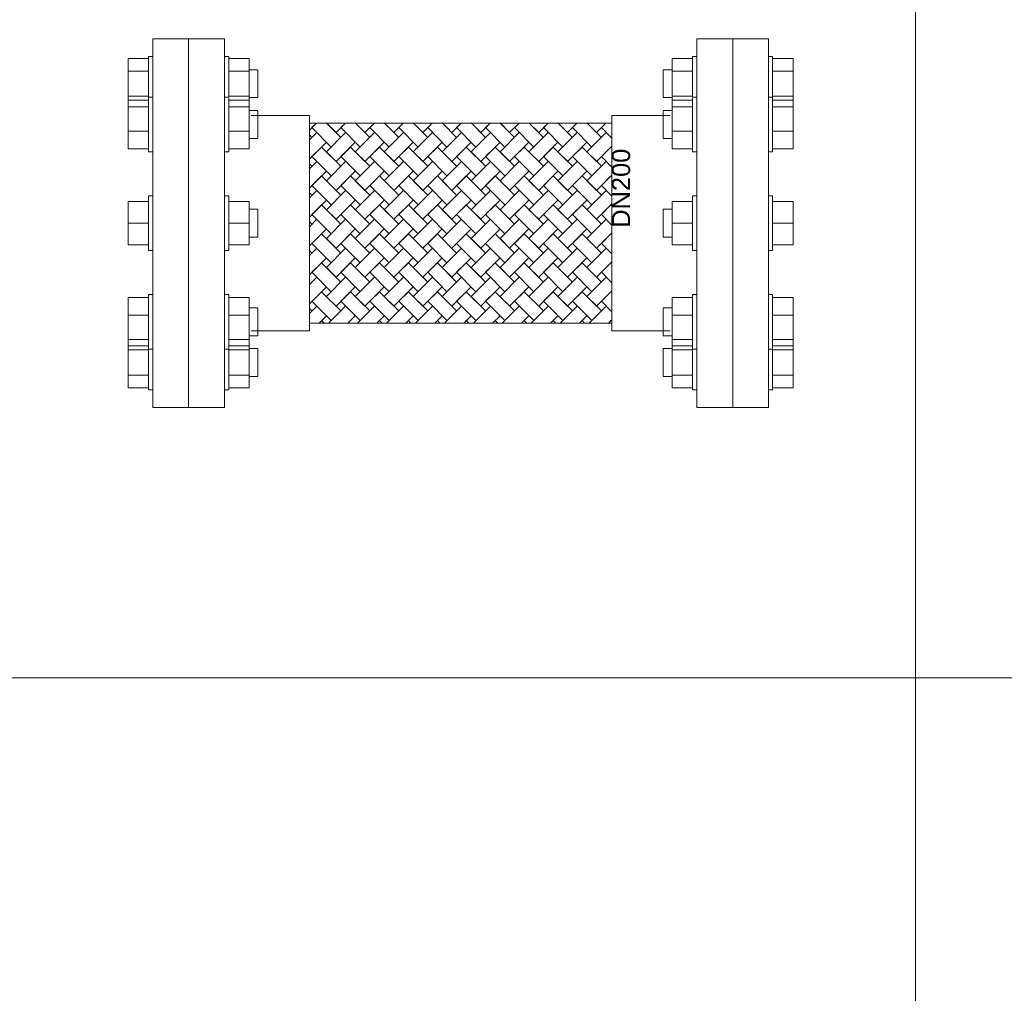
# Model space of a CAD drawing. Header units: millimetres. Extents: x 2339 to 23224, y 1509 to 18979.
# Tile 31 of 124: x 10208 to 11291, y 3862 to 4933. Entities that reach past the tile are written whole.
import ezdxf

# ---------------------------------------------------------------- set-up
doc = ezdxf.new("R2010")
doc.units = ezdxf.units.MM
doc.layers.get('0').update_dxf_attribs({"lineweight": 0})
doc.styles.get("Standard").update_dxf_attribs({"font": 'arial.ttf'})

# ---------------------------------------------------------------- blocks, each defined once
blk = doc.blocks.new('*U481')
for p, q in [((-299.1, 202.6), (-338.5, 202.6)), ((-338.5, 0), (-338.5, 202.6)), ((-299.1, 202.6), (-299.1, 0)), ((-259.6, 202.6), (-299.1, 202.6)), ((-299.1, 0), (-299.1, 202.6)), ((-259.6, 202.6), (-259.6, 0)), ((259.6, 202.6), (299.1, 202.6)), ((259.6, 202.6), (259.6, 0)), ((299.1, 202.6), (338.5, 202.6)), ((299.1, 202.6), (299.1, 0)), ((299.1, 0), (299.1, 202.6)), ((338.5, 0), (338.5, 202.6)), ((-365.6, 167.2), (-365.6, 181)), ((-343, 181), (-365.6, 181)), ((-338.5, 183.4), (-343, 183.4)), ((-343, 153.3), (-343, 183.4)), ((-255, 183.4), (-259.6, 183.4)), ((-255, 183.4), (-255, 153.3)), ((-232.5, 181), (-255, 181)), ((-232.5, 181), (-232.5, 167.2)), ((232.5, 181), (232.5, 167.2)), ((232.5, 181), (255, 181)), ((255, 183.4), (259.6, 183.4)), ((255, 183.4), (255, 153.3)), ((338.5, 183.4), (343, 183.4)), ((343, 153.3), (343, 183.4)), ((343, 181), (365.6, 181)), ((365.6, 167.2), (365.6, 181)), ((-365.6, 139.5), (-365.6, 167.2)), ((-343, 167.2), (-365.6, 167.2)), ((-232.5, 167.2), (-255, 167.2)), ((-222.8, 168.7), (-232.5, 168.7)), ((-232.5, 167.2), (-232.5, 139.5)), ((-222.8, 168.2), (-222.8, 153.3)), ((222.8, 168.7), (232.5, 168.7)), ((222.8, 168.2), (222.8, 153.3)), ((232.5, 167.2), (232.5, 139.5)), ((232.5, 167.2), (255, 167.2)), ((343, 167.2), (365.6, 167.2)), ((365.6, 139.5), (365.6, 167.2)), ((-343, 138.3), (-343, 153.3)), ((-255, 153.3), (-255, 138.3)), ((-222.8, 153.3), (-222.8, 138.5)), ((222.8, 153.3), (222.8, 138.5)), ((255, 153.3), (255, 138.3)), ((343, 138.3), (343, 153.3)), ((-365.6, 135.1), (-365.6, 139.5)), ((-365.6, 139.5), (-343, 139.5)), ((-365.6, 128), (-365.6, 135.1)), ((-343, 135.1), (-365.6, 135.1)), ((-338.5, 138.5), (-343, 138.5)), ((-343, 87.2), (-343, 138.5)), ((-255, 138.5), (-259.6, 138.5)), ((-255, 139.5), (-232.5, 139.5)), ((-255, 137.5), (-255, 87.2)), ((-232.5, 135.1), (-255, 135.1)), ((-232.5, 139.5), (-232.5, 135.1)), ((-232.5, 138), (-222.8, 138)), ((-232.5, 135.1), (-232.5, 128)), ((232.5, 138), (222.8, 138)), ((232.5, 139.5), (232.5, 135.1)), ((255, 139.5), (232.5, 139.5)), ((232.5, 135.1), (232.5, 128)), ((232.5, 135.1), (255, 135.1)), ((255, 138.5), (259.6, 138.5)), ((255, 137.5), (255, 87.2)), ((338.5, 138.5), (343, 138.5)), ((365.6, 139.5), (343, 139.5)), ((343, 87.2), (343, 138.5)), ((343, 135.1), (365.6, 135.1)), ((365.6, 135.1), (365.6, 139.5)), ((365.6, 128), (365.6, 135.1)), ((-365.6, 101.3), (-365.6, 128)), ((-343, 128), (-365.6, 128)), ((-232.5, 128), (-255, 128)), ((-232.5, 128), (-232.5, 101.3)), ((-222.8, 123.8), (-232.5, 123.8)), ((-222.8, 123.8), (-232.5, 123.8)), ((-222.8, 123.3), (-222.8, 97.6)), ((-222.8, 123.3), (-222.8, 123.3)), ((222.8, 123.8), (232.5, 123.8)), ((222.8, 123.8), (232.5, 123.8)), ((222.8, 123.3), (222.8, 97.6)), ((222.8, 123.3), (222.8, 123.3)), ((232.5, 128), (232.5, 101.3)), ((232.5, 128), (255, 128)), ((343, 128), (365.6, 128)), ((365.6, 101.3), (365.6, 128)), ((-230.4, 118.3), (-166.3, 118.3)), ((-166.3, 118.3), (-166.3, -118.3)), ((-166.3, 110), (166.3, 110)), ((-166.3, 110), (166.3, 110)), ((-158.5, 110), (-166.3, 102.2)), ((-158.5, 110), (-166.3, 102.2)), ((-158.5, 110), (-163.5, 105)), ((-137, 99.7), (-147.6, 110.3)), ((-147.3, 110), (-131.7, 94.3)), ((-137, 99.7), (-126.6, 110)), ((-131.7, 105), (-126.6, 110)), ((-115.8, 110.3), (-105.2, 99.7)), ((-105.2, 99.7), (-115.8, 110.3)), ((-99.9, 94.3), (-115.5, 110)), ((-94.8, 110), (-105.2, 99.7)), ((-94.8, 110), (-99.9, 105)), ((-73.3, 99.7), (-84, 110.3)), ((-83.7, 110), (-68, 94.3)), ((-73.3, 99.7), (-63, 110)), ((-68, 105), (-63, 110)), ((-52.1, 110.3), (-41.5, 99.7)), ((-41.5, 99.7), (-52.1, 110.3)), ((-36.2, 94.3), (-51.9, 110)), ((-31.2, 110), (-41.5, 99.7)), ((-31.2, 110), (-36.2, 105)), ((-20.1, 110), (-4.4, 94.3)), ((-20.1, 110), (-4.4, 94.3)), ((-9.7, 99.7), (0.6, 110)), ((-4.4, 105), (0.6, 110)), ((11.5, 110.3), (22.1, 99.7)), ((22.1, 99.7), (11.5, 110.3)), ((27.4, 94.3), (11.8, 110)), ((32.5, 110), (22.1, 99.7)), ((32.5, 110), (27.4, 105)), ((53.9, 99.7), (43.3, 110.3)), ((43.6, 110), (59.2, 94.3)), ((53.9, 99.7), (64.3, 110)), ((59.2, 105), (64.3, 110)), ((75.1, 110.3), (85.8, 99.7)), ((85.8, 99.7), (75.1, 110.3)), ((91.1, 94.3), (75.4, 110)), ((96.1, 110), (85.8, 99.7)), ((96.1, 110), (91.1, 105)), ((107.2, 110), (122.9, 94.3)), ((107.2, 110), (122.9, 94.3)), ((117.6, 99.7), (127.9, 110)), ((122.9, 105), (127.9, 110)), ((138.8, 110.3), (149.4, 99.7)), ((149.4, 99.7), (138.8, 110.3)), ((154.7, 94.3), (139, 110)), ((159.7, 110), (149.4, 99.7)), ((159.7, 110), (154.7, 105)), ((230.4, 118.3), (166.3, 118.3)), ((166.3, 118.3), (166.3, -118.3)), ((-365.6, 81.8), (-365.6, 101.3)), ((-343, 101.3), (-365.6, 101.3)), ((-232.5, 101.3), (-255, 101.3)), ((-232.5, 101.3), (-232.5, 81.8)), ((-222.8, 97.6), (-222.8, 93.6)), ((-166.3, 91.6), (-158.2, 99.7)), ((-163.5, 105), (-142.3, 83.7)), ((-126.4, 99.7), (-147.6, 78.4)), ((-126.4, 99.7), (-147.6, 78.4)), ((-110.5, 83.7), (-131.7, 105)), ((-110.5, 83.7), (-131.7, 105)), ((-115.8, 78.4), (-94.6, 99.7)), ((-99.9, 105), (-78.6, 83.7)), ((-62.7, 99.7), (-84, 78.4)), ((-46.8, 83.7), (-68, 105)), ((-52.1, 78.4), (-30.9, 99.7)), ((-36.2, 105), (-15, 83.7)), ((-36.2, 105), (-15, 83.7)), ((0.9, 99.7), (-20.3, 78.4)), ((16.8, 83.7), (-4.4, 105)), ((11.5, 78.4), (32.7, 99.7)), ((27.4, 105), (48.6, 83.7)), ((64.5, 99.7), (43.3, 78.4)), ((80.4, 83.7), (59.2, 105)), ((75.1, 78.4), (96.4, 99.7)), ((91.1, 105), (112.3, 83.7)), ((91.1, 105), (112.3, 83.7)), ((128.2, 99.7), (107, 78.4)), ((144.1, 83.7), (122.9, 105)), ((138.8, 78.4), (160, 99.7)), ((154.7, 105), (166.3, 93.4)), ((222.8, 97.6), (222.8, 93.6)), ((232.5, 101.3), (232.5, 81.8)), ((232.5, 101.3), (255, 101.3)), ((343, 101.3), (365.6, 101.3)), ((365.6, 81.8), (365.6, 101.3)), ((-343, 78.4), (-343, 87.2)), ((-255, 87.2), (-255, 78.4)), ((-232.5, 93.1), (-222.8, 93.1)), ((-163.5, 94.3), (-166.3, 97.1)), ((-166.3, 70.4), (-147.6, 89)), ((-115.8, 89), (-137, 67.8)), ((-115.8, 89), (-137, 67.8)), ((-105.2, 67.8), (-84, 89)), ((-52.1, 89), (-73.3, 67.8)), ((-41.5, 67.8), (-20.3, 89)), ((11.5, 89), (-9.7, 67.8)), ((22.1, 67.8), (43.3, 89)), ((75.1, 89), (53.9, 67.8)), ((85.8, 67.8), (107, 89)), ((138.8, 89), (117.6, 67.8)), ((232.5, 93.1), (222.8, 93.1)), ((255, 87.2), (255, 78.4)), ((343, 78.4), (343, 87.2)), ((-365.6, 81.8), (-343, 81.8)), ((-343, 78.4), (-338.5, 78.4)), ((-259.6, 78.4), (-255, 78.4)), ((-255, 81.8), (-232.5, 81.8)), ((-163.5, 73.1), (-152.9, 83.7)), ((-131.7, 62.5), (-152.9, 83.7)), ((-147.6, 78.4), (-137, 67.8)), ((-137, 67.8), (-147.6, 78.4)), ((-121.1, 83.7), (-131.7, 73.1)), ((-121.1, 83.7), (-99.9, 62.5)), ((-105.2, 67.8), (-115.8, 78.4)), ((-99.9, 73.1), (-89.3, 83.7)), ((-68, 62.5), (-89.3, 83.7)), ((-84, 78.4), (-73.3, 67.8)), ((-73.3, 67.8), (-84, 78.4)), ((-57.4, 83.7), (-68, 73.1)), ((-57.4, 83.7), (-36.2, 62.5)), ((-57.4, 83.7), (-36.2, 62.5)), ((-41.5, 67.8), (-52.1, 78.4)), ((-36.2, 73.1), (-25.6, 83.7)), ((-4.4, 62.5), (-25.6, 83.7)), ((-20.3, 78.4), (-9.7, 67.8)), ((-9.7, 67.8), (-20.3, 78.4)), ((6.2, 83.7), (-4.4, 73.1)), ((6.2, 83.7), (27.4, 62.5)), ((22.1, 67.8), (11.5, 78.4)), ((27.4, 73.1), (38, 83.7)), ((59.2, 62.5), (38, 83.7)), ((43.3, 78.4), (53.9, 67.8)), ((53.9, 67.8), (43.3, 78.4)), ((69.8, 83.7), (59.2, 73.1)), ((69.8, 83.7), (91.1, 62.5)), ((69.8, 83.7), (91.1, 62.5)), ((91.1, 73.1), (101.7, 83.7)), ((122.9, 62.5), (101.7, 83.7)), ((107, 78.4), (117.6, 67.8)), ((117.6, 67.8), (107, 78.4)), ((133.5, 83.7), (122.9, 73.1)), ((133.5, 83.7), (154.7, 62.5)), ((149.4, 67.8), (138.8, 78.4)), ((149.4, 67.8), (166.3, 84.7)), ((154.7, 73.1), (165.3, 83.7)), ((166.3, 82.8), (165.3, 83.7)), ((255, 81.8), (232.5, 81.8)), ((259.6, 78.4), (255, 78.4)), ((343, 78.4), (338.5, 78.4)), ((365.6, 81.8), (343, 81.8)), ((-158.2, 67.8), (-166.3, 59.8)), ((-166.3, 65.3), (-163.5, 62.5)), ((-142.3, 51.9), (-163.5, 73.1)), ((-147.6, 46.6), (-126.4, 67.8)), ((-131.7, 73.1), (-110.5, 51.9)), ((-94.6, 67.8), (-115.8, 46.6)), ((-94.6, 67.8), (-115.8, 46.6)), ((-78.6, 51.9), (-99.9, 73.1)), ((-78.6, 51.9), (-99.9, 73.1)), ((-84, 46.6), (-62.7, 67.8)), ((-68, 73.1), (-46.8, 51.9)), ((-68, 73.1), (-46.8, 51.9)), ((-30.9, 67.8), (-52.1, 46.6)), ((-15, 51.9), (-36.2, 73.1)), ((-20.3, 46.6), (0.9, 67.8)), ((-4.4, 73.1), (16.8, 51.9)), ((32.7, 67.8), (11.5, 46.6)), ((48.6, 51.9), (27.4, 73.1)), ((43.3, 46.6), (64.5, 67.8)), ((59.2, 73.1), (80.4, 51.9)), ((59.2, 73.1), (80.4, 51.9)), ((96.4, 67.8), (75.1, 46.6)), ((112.3, 51.9), (91.1, 73.1)), ((107, 46.6), (128.2, 67.8)), ((122.9, 73.1), (144.1, 51.9)), ((160, 67.8), (138.8, 46.6)), ((166.3, 61.6), (154.7, 73.1)), ((-147.6, 57.2), (-166.3, 38.5)), ((-137, 36), (-115.8, 57.2)), ((-84, 57.2), (-105.2, 36)), ((-84, 57.2), (-105.2, 36)), ((-73.3, 36), (-52.1, 57.2)), ((-20.3, 57.2), (-41.5, 36)), ((-9.7, 36), (11.5, 57.2)), ((43.3, 57.2), (22.1, 36)), ((53.9, 36), (75.1, 57.2)), ((107, 57.2), (85.8, 36)), ((117.6, 36), (138.8, 57.2)), ((-152.9, 51.9), (-163.5, 41.3)), ((-152.9, 51.9), (-131.7, 30.7)), ((-137, 36), (-147.6, 46.6)), ((-131.7, 41.3), (-121.1, 51.9)), ((-99.9, 30.7), (-121.1, 51.9)), ((-115.8, 46.6), (-105.2, 36)), ((-105.2, 36), (-115.8, 46.6)), ((-89.3, 51.9), (-99.9, 41.3)), ((-89.3, 51.9), (-68, 30.7)), ((-89.3, 51.9), (-68, 30.7)), ((-68, 41.3), (-57.4, 51.9)), ((-36.2, 30.7), (-57.4, 51.9)), ((-52.1, 46.6), (-41.5, 36)), ((-41.5, 36), (-52.1, 46.6)), ((-25.6, 51.9), (-36.2, 41.3)), ((-25.6, 51.9), (-4.4, 30.7)), ((-9.7, 36), (-20.3, 46.6)), ((-4.4, 41.3), (6.2, 51.9)), ((27.4, 30.7), (6.2, 51.9)), ((11.5, 46.6), (22.1, 36)), ((22.1, 36), (11.5, 46.6)), ((38, 51.9), (27.4, 41.3)), ((38, 51.9), (59.2, 30.7)), ((38, 51.9), (59.2, 30.7)), ((59.2, 41.3), (69.8, 51.9)), ((91.1, 30.7), (69.8, 51.9)), ((75.1, 46.6), (85.8, 36)), ((85.8, 36), (75.1, 46.6)), ((101.7, 51.9), (91.1, 41.3)), ((101.7, 51.9), (122.9, 30.7)), ((117.6, 36), (107, 46.6)), ((122.9, 41.3), (133.5, 51.9)), ((154.7, 30.7), (133.5, 51.9)), ((138.8, 46.6), (149.4, 36)), ((149.4, 36), (138.8, 46.6)), ((166.3, 52.9), (149.4, 36)), ((165.3, 51.9), (154.7, 41.3)), ((165.3, 51.9), (166.3, 50.9)), ((165.3, 51.9), (166.3, 50.9)), ((-259.6, 39.7), (-259.6, -39.7)), ((-166.3, 27.9), (-158.2, 36)), ((-163.5, 30.7), (-166.3, 33.5)), ((-163.5, 41.3), (-142.3, 20.1)), ((-126.4, 36), (-147.6, 14.8)), ((-110.5, 20.1), (-131.7, 41.3)), ((-115.8, 14.8), (-94.6, 36)), ((-99.9, 41.3), (-78.6, 20.1)), ((-99.9, 41.3), (-78.6, 20.1)), ((-62.7, 36), (-84, 14.8)), ((-62.7, 36), (-84, 14.8)), ((-46.8, 20.1), (-68, 41.3)), ((-46.8, 20.1), (-68, 41.3)), ((-52.1, 14.8), (-30.9, 36)), ((-36.2, 41.3), (-15, 20.1)), ((0.9, 36), (-20.3, 14.8)), ((16.8, 20.1), (-4.4, 41.3)), ((11.5, 14.8), (32.7, 36)), ((27.4, 41.3), (48.6, 20.1)), ((27.4, 41.3), (48.6, 20.1)), ((64.5, 36), (43.3, 14.8)), ((80.4, 20.1), (59.2, 41.3)), ((75.1, 14.8), (96.4, 36)), ((91.1, 41.3), (112.3, 20.1)), ((128.2, 36), (107, 14.8)), ((144.1, 20.1), (122.9, 41.3)), ((138.8, 14.8), (160, 36)), ((154.7, 41.3), (166.3, 29.7)), ((154.7, 41.3), (166.3, 29.7)), ((259.6, 39.7), (259.6, -39.7)), ((-365.6, 0), (-365.6, 23.9)), ((-343, 23.9), (-365.6, 23.9)), ((-338.5, 30.1), (-343, 30.1)), ((-343, 30.1), (-343, 29)), ((-343, -30.1), (-343, 30.1)), ((-255, 30.1), (-259.6, 30.1)), ((-255, 30.1), (-255, -30.1)), ((-255, 29), (-255, 30.1)), ((-232.5, 23.9), (-255, 23.9)), ((-232.5, 23.9), (-232.5, 0)), ((-166.3, 6.7), (-147.6, 25.4)), ((-115.8, 25.4), (-137, 4.2)), ((-105.2, 4.2), (-84, 25.4)), ((-52.1, 25.4), (-73.3, 4.2)), ((-52.1, 25.4), (-73.3, 4.2)), ((-41.5, 4.2), (-20.3, 25.4)), ((11.5, 25.4), (-9.7, 4.2)), ((22.1, 4.2), (43.3, 25.4)), ((75.1, 25.4), (53.9, 4.2)), ((85.8, 4.2), (107, 25.4)), ((138.8, 25.4), (117.6, 4.2)), ((232.5, 23.9), (232.5, 0)), ((232.5, 23.9), (255, 23.9)), ((255, 30.1), (259.6, 30.1)), ((255, 30.1), (255, -30.1)), ((255, 29), (255, 30.1)), ((338.5, 30.1), (343, 30.1)), ((343, 30.1), (343, 29)), ((343, -30.1), (343, 30.1)), ((343, 23.9), (365.6, 23.9)), ((365.6, 0), (365.6, 23.9)), ((-222.8, 15.4), (-232.5, 15.4)), ((-222.8, 15.4), (-222.8, -15.4)), ((-222.8, 14.8), (-222.8, 15.4)), ((-163.5, 9.5), (-152.9, 20.1)), ((-131.7, -1.1), (-152.9, 20.1)), ((-147.6, 14.8), (-137, 4.2)), ((-137, 4.2), (-147.6, 14.8)), ((-121.1, 20.1), (-131.7, 9.5)), ((-121.1, 20.1), (-99.9, -1.1)), ((-121.1, 20.1), (-99.9, -1.1)), ((-99.9, 9.5), (-89.3, 20.1)), ((-68, -1.1), (-89.3, 20.1)), ((-73.3, 4.2), (-84, 14.8)), ((-84, 14.8), (-73.3, 4.2)), ((-57.4, 20.1), (-68, 9.5)), ((-57.4, 20.1), (-36.2, -1.1)), ((-41.5, 4.2), (-52.1, 14.8)), ((-36.2, 9.5), (-25.6, 20.1)), ((-4.4, -1.1), (-25.6, 20.1)), ((-20.3, 14.8), (-9.7, 4.2)), ((-9.7, 4.2), (-20.3, 14.8)), ((6.2, 20.1), (-4.4, 9.5)), ((6.2, 20.1), (27.4, -1.1)), ((6.2, 20.1), (27.4, -1.1)), ((22.1, 4.2), (11.5, 14.8)), ((27.4, 9.5), (38, 20.1)), ((59.2, -1.1), (38, 20.1)), ((43.3, 14.8), (53.9, 4.2)), ((53.9, 4.2), (43.3, 14.8)), ((69.8, 20.1), (59.2, 9.5)), ((69.8, 20.1), (91.1, -1.1)), ((85.8, 4.2), (75.1, 14.8)), ((91.1, 9.5), (101.7, 20.1)), ((122.9, -1.1), (101.7, 20.1)), ((107, 14.8), (117.6, 4.2)), ((117.6, 4.2), (107, 14.8)), ((133.5, 20.1), (122.9, 9.5)), ((133.5, 20.1), (154.7, -1.1)), ((133.5, 20.1), (154.7, -1.1)), ((149.4, 4.2), (166.3, 21.1)), ((154.7, 9.5), (165.3, 20.1)), ((166.3, 19.1), (165.3, 20.1)), ((222.8, 15.4), (232.5, 15.4)), ((222.8, 15.4), (222.8, -15.4)), ((222.8, 14.8), (222.8, 15.4)), ((-365.6, -23.9), (-365.6, 0)), ((-343, 0), (-365.6, 0)), ((-232.5, 0), (-255, 0)), ((-232.5, 0), (-232.5, -23.9)), ((-158.2, 4.2), (-166.3, -3.9)), ((-166.3, 1.7), (-163.5, -1.1)), ((-142.3, -11.7), (-163.5, 9.5)), ((-147.6, -17), (-126.4, 4.2)), ((-131.7, 9.5), (-110.5, -11.7)), ((-131.7, 9.5), (-110.5, -11.7)), ((-94.6, 4.2), (-115.8, -17)), ((-78.6, -11.7), (-99.9, 9.5)), ((-84, -17), (-62.7, 4.2)), ((-68, 9.5), (-46.8, -11.7)), ((-30.9, 4.2), (-52.1, -17)), ((-30.9, 4.2), (-52.1, -17)), ((-15, -11.7), (-36.2, 9.5)), ((-15, -11.7), (-36.2, 9.5)), ((-20.3, -17), (0.9, 4.2)), ((-4.4, 9.5), (16.8, -11.7)), ((-4.4, 9.5), (16.8, -11.7)), ((32.7, 4.2), (11.5, -17)), ((48.6, -11.7), (27.4, 9.5)), ((43.3, -17), (64.5, 4.2)), ((59.2, 9.5), (80.4, -11.7)), ((96.4, 4.2), (75.1, -17)), ((112.3, -11.7), (91.1, 9.5)), ((107, -17), (128.2, 4.2)), ((122.9, 9.5), (144.1, -11.7)), ((122.9, 9.5), (144.1, -11.7)), ((160, 4.2), (138.8, -17)), ((166.3, -2.1), (154.7, 9.5)), ((232.5, 0), (232.5, -23.9)), ((232.5, 0), (255, 0)), ((343, 0), (365.6, 0)), ((365.6, -23.9), (365.6, 0)), ((-338.5, -202.6), (-338.5, 0)), ((-299.1, 0), (-299.1, -202.6)), ((-299.1, -202.6), (-299.1, 0)), ((-259.6, 0), (-259.6, -202.6)), ((-147.6, -6.4), (-166.3, -25.1)), ((-137, -27.6), (-115.8, -6.4)), ((-84, -6.4), (-105.2, -27.6)), ((-73.3, -27.6), (-52.1, -6.4)), ((-20.3, -6.4), (-41.5, -27.6)), ((-20.3, -6.4), (-41.5, -27.6)), ((-9.7, -27.6), (11.5, -6.4)), ((43.3, -6.4), (22.1, -27.6)), ((53.9, -27.6), (75.1, -6.4)), ((107, -6.4), (85.8, -27.6)), ((117.6, -27.6), (138.8, -6.4)), ((166.3, -10.7), (149.4, -27.6)), ((259.6, 0), (259.6, -202.6)), ((299.1, 0), (299.1, -202.6)), ((299.1, -202.6), (299.1, 0)), ((338.5, -202.6), (338.5, 0)), ((-232.5, -15.4), (-222.8, -15.4)), ((-222.8, -15.4), (-222.8, -14.8)), ((-152.9, -11.7), (-163.5, -22.3)), ((-152.9, -11.7), (-131.7, -32.9)), ((-152.9, -11.7), (-131.7, -32.9)), ((-137, -27.6), (-147.6, -17)), ((-131.7, -22.3), (-121.1, -11.7)), ((-99.9, -32.9), (-121.1, -11.7)), ((-105.2, -27.6), (-115.8, -17)), ((-115.8, -17), (-105.2, -27.6)), ((-89.3, -11.7), (-99.9, -22.3)), ((-89.3, -11.7), (-68, -32.9)), ((-73.3, -27.6), (-84, -17)), ((-68, -22.3), (-57.4, -11.7)), ((-36.2, -32.9), (-57.4, -11.7)), ((-41.5, -27.6), (-52.1, -17)), ((-52.1, -17), (-41.5, -27.6)), ((-25.6, -11.7), (-36.2, -22.3)), ((-25.6, -11.7), (-4.4, -32.9)), ((-25.6, -11.7), (-4.4, -32.9)), ((-4.4, -22.3), (6.2, -11.7)), ((27.4, -32.9), (6.2, -11.7)), ((11.5, -17), (22.1, -27.6)), ((22.1, -27.6), (11.5, -17)), ((38, -11.7), (27.4, -22.3)), ((38, -11.7), (59.2, -32.9)), ((53.9, -27.6), (43.3, -17)), ((59.2, -22.3), (69.8, -11.7)), ((91.1, -32.9), (69.8, -11.7)), ((75.1, -17), (85.8, -27.6)), ((85.8, -27.6), (75.1, -17)), ((101.7, -11.7), (91.1, -22.3)), ((101.7, -11.7), (122.9, -32.9)), ((101.7, -11.7), (122.9, -32.9)), ((122.9, -22.3), (133.5, -11.7)), ((154.7, -32.9), (133.5, -11.7)), ((138.8, -17), (149.4, -27.6)), ((149.4, -27.6), (138.8, -17)), ((165.3, -11.7), (154.7, -22.3)), ((165.3, -11.7), (166.3, -12.7)), ((222.8, -15.4), (222.8, -14.8)), ((232.5, -15.4), (222.8, -15.4)), ((-343, -23.9), (-365.6, -23.9)), ((-343, -29), (-343, -30.1)), ((-343, -30.1), (-338.5, -30.1)), ((-259.6, -30.1), (-255, -30.1)), ((-232.5, -23.9), (-255, -23.9)), ((-255, -30.1), (-255, -29)), ((-166.3, -35.7), (-158.2, -27.6)), ((-163.5, -32.9), (-166.3, -30.2)), ((-163.5, -22.3), (-142.3, -43.5)), ((-163.5, -22.3), (-142.3, -43.5)), ((-126.4, -27.6), (-147.6, -48.8)), ((-110.5, -43.5), (-131.7, -22.3)), ((-115.8, -48.8), (-94.6, -27.6)), ((-99.9, -22.3), (-78.6, -43.5)), ((-62.7, -27.6), (-84, -48.8)), ((-46.8, -43.5), (-68, -22.3)), ((-52.1, -48.8), (-30.9, -27.6)), ((-36.2, -22.3), (-15, -43.5)), ((-36.2, -22.3), (-15, -43.5)), ((0.9, -27.6), (-20.3, -48.8)), ((0.9, -27.6), (-20.3, -48.8)), ((16.8, -43.5), (-4.4, -22.3)), ((16.8, -43.5), (-4.4, -22.3)), ((11.5, -48.8), (32.7, -27.6)), ((27.4, -22.3), (48.6, -43.5)), ((64.5, -27.6), (43.3, -48.8)), ((80.4, -43.5), (59.2, -22.3)), ((75.1, -48.8), (96.4, -27.6)), ((91.1, -22.3), (112.3, -43.5)), ((91.1, -22.3), (112.3, -43.5)), ((128.2, -27.6), (107, -48.8)), ((144.1, -43.5), (122.9, -22.3)), ((138.8, -48.8), (160, -27.6)), ((154.7, -22.3), (166.3, -33.9)), ((232.5, -23.9), (255, -23.9)), ((255, -30.1), (255, -29)), ((259.6, -30.1), (255, -30.1)), ((343, -30.1), (338.5, -30.1)), ((343, -23.9), (365.6, -23.9)), ((343, -29), (343, -30.1)), ((-166.3, -56.9), (-147.6, -38.2)), ((-115.8, -38.2), (-137, -59.4)), ((-105.2, -59.4), (-84, -38.2)), ((-52.1, -38.2), (-73.3, -59.4)), ((-41.5, -59.4), (-20.3, -38.2)), ((11.5, -38.2), (-9.7, -59.4)), ((11.5, -38.2), (-9.7, -59.4)), ((22.1, -59.4), (43.3, -38.2)), ((75.1, -38.2), (53.9, -59.4)), ((85.8, -59.4), (107, -38.2)), ((138.8, -38.2), (117.6, -59.4)), ((149.4, -59.4), (166.3, -42.6)), ((-163.5, -54.1), (-152.9, -43.5)), ((-131.7, -64.8), (-152.9, -43.5)), ((-137, -59.4), (-147.6, -48.8)), ((-147.6, -48.8), (-137, -59.4)), ((-121.1, -43.5), (-131.7, -54.1)), ((-121.1, -43.5), (-99.9, -64.8)), ((-105.2, -59.4), (-115.8, -48.8)), ((-99.9, -54.1), (-89.3, -43.5)), ((-68, -64.8), (-89.3, -43.5)), ((-73.3, -59.4), (-84, -48.8)), ((-84, -48.8), (-73.3, -59.4)), ((-57.4, -43.5), (-68, -54.1)), ((-57.4, -43.5), (-36.2, -64.8)), ((-57.4, -43.5), (-36.2, -64.8)), ((-36.2, -54.1), (-25.6, -43.5)), ((-4.4, -64.8), (-25.6, -43.5)), ((-9.7, -59.4), (-20.3, -48.8)), ((-20.3, -48.8), (-9.7, -59.4)), ((6.2, -43.5), (-4.4, -54.1)), ((6.2, -43.5), (27.4, -64.8)), ((22.1, -59.4), (11.5, -48.8)), ((27.4, -54.1), (38, -43.5)), ((59.2, -64.8), (38, -43.5)), ((43.3, -48.8), (53.9, -59.4)), ((53.9, -59.4), (43.3, -48.8)), ((69.8, -43.5), (59.2, -54.1)), ((69.8, -43.5), (91.1, -64.8)), ((69.8, -43.5), (91.1, -64.8)), ((85.8, -59.4), (75.1, -48.8)), ((91.1, -54.1), (101.7, -43.5)), ((122.9, -64.8), (101.7, -43.5)), ((107, -48.8), (117.6, -59.4)), ((117.6, -59.4), (107, -48.8)), ((133.5, -43.5), (122.9, -54.1)), ((133.5, -43.5), (154.7, -64.8)), ((149.4, -59.4), (138.8, -48.8)), ((154.7, -54.1), (165.3, -43.5)), ((166.3, -44.5), (165.3, -43.5)), ((-158.2, -59.4), (-166.3, -67.5)), ((-142.3, -75.4), (-163.5, -54.1)), ((-147.6, -80.7), (-126.4, -59.4)), ((-131.7, -54.1), (-110.5, -75.4)), ((-94.6, -59.4), (-115.8, -80.7)), ((-78.6, -75.4), (-99.9, -54.1)), ((-84, -80.7), (-62.7, -59.4)), ((-68, -54.1), (-46.8, -75.4)), ((-68, -54.1), (-46.8, -75.4)), ((-30.9, -59.4), (-52.1, -80.7)), ((-15, -75.4), (-36.2, -54.1)), ((-20.3, -80.7), (0.9, -59.4)), ((-4.4, -54.1), (16.8, -75.4)), ((32.7, -59.4), (11.5, -80.7)), ((32.7, -59.4), (11.5, -80.7)), ((48.6, -75.4), (27.4, -54.1)), ((43.3, -80.7), (64.5, -59.4)), ((59.2, -54.1), (80.4, -75.4)), ((59.2, -54.1), (80.4, -75.4)), ((96.4, -59.4), (75.1, -80.7)), ((112.3, -75.4), (91.1, -54.1)), ((107, -80.7), (128.2, -59.4)), ((122.9, -54.1), (144.1, -75.4)), ((160, -59.4), (138.8, -80.7)), ((166.3, -65.7), (154.7, -54.1)), ((-147.6, -70.1), (-166.3, -88.7)), ((-152.9, -75.4), (-131.7, -96.6)), ((-137, -91.3), (-115.8, -70.1)), ((-131.7, -86), (-121.1, -75.4)), ((-99.9, -96.6), (-121.1, -75.4)), ((-84, -70.1), (-105.2, -91.3)), ((-89.3, -75.4), (-99.9, -86)), ((-89.3, -75.4), (-68, -96.6)), ((-89.3, -75.4), (-68, -96.6)), ((-73.3, -91.3), (-52.1, -70.1)), ((-68, -86), (-57.4, -75.4)), ((-36.2, -96.6), (-57.4, -75.4)), ((-20.3, -70.1), (-41.5, -91.3)), ((-25.6, -75.4), (-36.2, -86)), ((-25.6, -75.4), (-4.4, -96.6)), ((-9.7, -91.3), (11.5, -70.1)), ((-4.4, -86), (6.2, -75.4)), ((27.4, -96.6), (6.2, -75.4)), ((43.3, -70.1), (22.1, -91.3)), ((43.3, -70.1), (22.1, -91.3)), ((38, -75.4), (27.4, -86)), ((38, -75.4), (59.2, -96.6)), ((38, -75.4), (59.2, -96.6)), ((53.9, -91.3), (75.1, -70.1)), ((59.2, -86), (69.8, -75.4)), ((91.1, -96.6), (69.8, -75.4)), ((107, -70.1), (85.8, -91.3)), ((101.7, -75.4), (91.1, -86)), ((101.7, -75.4), (122.9, -96.6)), ((117.6, -91.3), (138.8, -70.1)), ((122.9, -86), (133.5, -75.4)), ((154.7, -96.6), (133.5, -75.4)), ((166.3, -74.4), (149.4, -91.3)), ((165.3, -75.4), (154.7, -86)), ((165.3, -75.4), (166.3, -76.3)), ((-365.6, -101.3), (-365.6, -81.8)), ((-343, -81.8), (-365.6, -81.8)), ((-338.5, -78.4), (-343, -78.4)), ((-343, -87.2), (-343, -78.4)), ((-255, -78.4), (-259.6, -78.4)), ((-255, -78.4), (-255, -87.2)), ((-232.5, -81.8), (-255, -81.8)), ((-232.5, -81.8), (-232.5, -101.3)), ((-163.5, -86), (-142.3, -107.2)), ((-110.5, -107.2), (-131.7, -86)), ((-105.2, -91.3), (-115.8, -80.7)), ((-115.8, -80.7), (-105.2, -91.3)), ((-99.9, -86), (-78.6, -107.2)), ((-99.9, -86), (-78.6, -107.2)), ((-73.3, -91.3), (-84, -80.7)), ((-46.8, -107.2), (-68, -86)), ((-41.5, -91.3), (-52.1, -80.7)), ((-52.1, -80.7), (-41.5, -91.3)), ((-36.2, -86), (-15, -107.2)), ((-9.7, -91.3), (-20.3, -80.7)), ((16.8, -107.2), (-4.4, -86)), ((22.1, -91.3), (11.5, -80.7)), ((11.5, -80.7), (22.1, -91.3)), ((27.4, -86), (48.6, -107.2)), ((27.4, -86), (48.6, -107.2)), ((80.4, -107.2), (59.2, -86)), ((80.4, -107.2), (59.2, -86)), ((75.1, -80.7), (85.8, -91.3)), ((85.8, -91.3), (75.1, -80.7)), ((91.1, -86), (112.3, -107.2)), ((117.6, -91.3), (107, -80.7)), ((144.1, -107.2), (122.9, -86)), ((138.8, -80.7), (149.4, -91.3)), ((149.4, -91.3), (138.8, -80.7)), ((154.7, -86), (166.3, -97.5)), ((232.5, -81.8), (232.5, -101.3)), ((232.5, -81.8), (255, -81.8)), ((255, -78.4), (259.6, -78.4)), ((255, -78.4), (255, -87.2)), ((338.5, -78.4), (343, -78.4)), ((343, -87.2), (343, -78.4)), ((343, -81.8), (365.6, -81.8)), ((365.6, -101.3), (365.6, -81.8)), ((-343, -138.5), (-343, -87.2)), ((-255, -87.2), (-255, -138.5)), ((-222.8, -93.1), (-232.5, -93.1)), ((-222.8, -93.6), (-222.8, -97.6)), ((-166.3, -99.3), (-158.2, -91.3)), ((-166.3, -93.8), (-163.5, -96.6)), ((-126.4, -91.3), (-145.1, -110)), ((-113.3, -110), (-94.6, -91.3)), ((-62.7, -91.3), (-81.5, -110)), ((-49.7, -110), (-30.9, -91.3)), ((0.9, -91.3), (-17.8, -110)), ((14, -110), (32.7, -91.3)), ((64.5, -91.3), (45.8, -110)), ((64.5, -91.3), (45.8, -110)), ((77.6, -110), (96.4, -91.3)), ((128.2, -91.3), (109.4, -110)), ((141.3, -110), (160, -91.3)), ((222.8, -93.1), (232.5, -93.1)), ((222.8, -93.6), (222.8, -97.6)), ((255, -87.2), (255, -138.5)), ((343, -138.5), (343, -87.2)), ((-365.6, -128), (-365.6, -101.3)), ((-343, -101.3), (-365.6, -101.3)), ((-232.5, -101.3), (-255, -101.3)), ((-232.5, -101.3), (-232.5, -128)), ((-222.8, -97.6), (-222.8, -123.8)), ((-155.7, -110), (-147.6, -101.9)), ((-152.9, -107.2), (-150.1, -110)), ((-115.8, -101.9), (-123.9, -110)), ((-92.1, -110), (-84, -101.9)), ((-92.1, -110), (-89.3, -107.2)), ((-86.4, -110), (-89.3, -107.2)), ((-52.1, -101.9), (-60.3, -110)), ((-57.4, -107.2), (-60.3, -110)), ((-57.4, -107.2), (-54.6, -110)), ((-28.4, -110), (-20.3, -101.9)), ((-28.4, -110), (-25.6, -107.2)), ((-22.8, -110), (-25.6, -107.2)), ((11.5, -101.9), (3.4, -110)), ((6.2, -107.2), (3.4, -110)), ((6.2, -107.2), (9, -110)), ((6.2, -107.2), (9, -110)), ((35.2, -110), (43.3, -101.9)), ((35.2, -110), (38, -107.2)), ((40.8, -110), (38, -107.2)), ((75.1, -101.9), (67, -110)), ((75.1, -101.9), (67, -110)), ((69.8, -107.2), (67, -110)), ((69.8, -107.2), (72.7, -110)), ((98.8, -110), (107, -101.9)), ((98.8, -110), (101.7, -107.2)), ((104.5, -110), (101.7, -107.2)), ((138.8, -101.9), (130.7, -110)), ((133.5, -107.2), (130.7, -110)), ((133.5, -107.2), (136.3, -110)), ((162.5, -110), (166.3, -106.2)), ((162.5, -110), (165.3, -107.2)), ((222.8, -97.6), (222.8, -123.8)), ((232.5, -101.3), (232.5, -128)), ((232.5, -101.3), (255, -101.3)), ((343, -101.3), (365.6, -101.3)), ((365.6, -128), (365.6, -101.3)), ((-230.4, -118.3), (-166.3, -118.3)), ((-166.3, -110), (166.3, -110)), ((230.4, -118.3), (166.3, -118.3)), ((-365.6, -135.1), (-365.6, -128)), ((-343, -128), (-365.6, -128)), ((-232.5, -128), (-255, -128)), ((-232.5, -123.8), (-222.8, -123.8)), ((-232.5, -123.8), (-222.8, -123.8)), ((-232.5, -128), (-232.5, -135.1)), ((232.5, -123.8), (222.8, -123.8)), ((232.5, -123.8), (222.8, -123.8)), ((232.5, -128), (232.5, -135.1)), ((232.5, -128), (255, -128)), ((343, -128), (365.6, -128)), ((365.6, -135.1), (365.6, -128)), ((-343, -135.1), (-365.6, -135.1)), ((-365.6, -139.5), (-365.6, -135.1)), ((-365.6, -167.2), (-365.6, -139.5)), ((-343, -139.5), (-365.6, -139.5)), ((-343, -153.3), (-343, -138.3)), ((-343, -138.5), (-338.5, -138.5)), ((-259.6, -138.5), (-255, -138.5)), ((-232.5, -135.1), (-255, -135.1)), ((-255, -138.3), (-255, -153.3)), ((-232.5, -139.5), (-255, -139.5)), ((-232.5, -135.1), (-232.5, -139.5)), ((-222.8, -138), (-232.5, -138)), ((-232.5, -139.5), (-232.5, -167.2)), ((-222.8, -138), (-222.8, -153.3)), ((222.8, -138), (232.5, -138)), ((222.8, -138), (222.8, -153.3)), ((232.5, -135.1), (255, -135.1)), ((232.5, -135.1), (232.5, -139.5)), ((232.5, -139.5), (232.5, -167.2)), ((232.5, -139.5), (255, -139.5)), ((255, -138.3), (255, -153.3)), ((259.6, -138.5), (255, -138.5)), ((343, -138.5), (338.5, -138.5)), ((343, -135.1), (365.6, -135.1)), ((343, -153.3), (343, -138.3)), ((343, -139.5), (365.6, -139.5)), ((365.6, -139.5), (365.6, -135.1)), ((365.6, -167.2), (365.6, -139.5)), ((-343, -183.4), (-343, -153.3)), ((-255, -153.3), (-255, -183.4)), ((-222.8, -153.3), (-222.8, -168.2)), ((222.8, -153.3), (222.8, -168.2)), ((255, -153.3), (255, -183.4)), ((343, -183.4), (343, -153.3)), ((-365.6, -181), (-365.6, -167.2)), ((-343, -167.2), (-365.6, -167.2)), ((-232.5, -167.2), (-255, -167.2)), ((-232.5, -167.2), (-232.5, -181)), ((-232.5, -168.7), (-222.8, -168.7)), ((232.5, -168.7), (222.8, -168.7)), ((232.5, -167.2), (232.5, -181)), ((232.5, -167.2), (255, -167.2)), ((343, -167.2), (365.6, -167.2)), ((365.6, -181), (365.6, -167.2)), ((-343, -181), (-365.6, -181)), ((-343, -183.4), (-338.5, -183.4)), ((-259.6, -183.4), (-255, -183.4)), ((-232.5, -181), (-255, -181)), ((232.5, -181), (255, -181)), ((259.6, -183.4), (255, -183.4)), ((343, -183.4), (338.5, -183.4)), ((343, -181), (365.6, -181)), ((-338.5, -202.6), (-299.1, -202.6)), ((-299.1, -202.6), (-259.6, -202.6)), ((299.1, -202.6), (259.6, -202.6)), ((338.5, -202.6), (299.1, -202.6))]:
    blk.add_line(p, q)
at = {"insert": (166.3, -5.1), "char_height": 20, "width": 22.511, "attachment_point": 1, "rotation": 90}
blk.add_mtext('DN200', dxfattribs=at)

msp = doc.modelspace()

# ---------------------------------------------------------------- linework, layer by layer
for p, q in [((11193.1, 1508.9), (11193.1, 16868.4)), ((2339.1, 4208.9), (19193.1, 4208.9))]:
    msp.add_line(p, q)

# ---------------------------------------------------------------- block references
msp.add_blockref('*U481', (10693.1, 4708.9))

doc.saveas('drawing.dxf')
